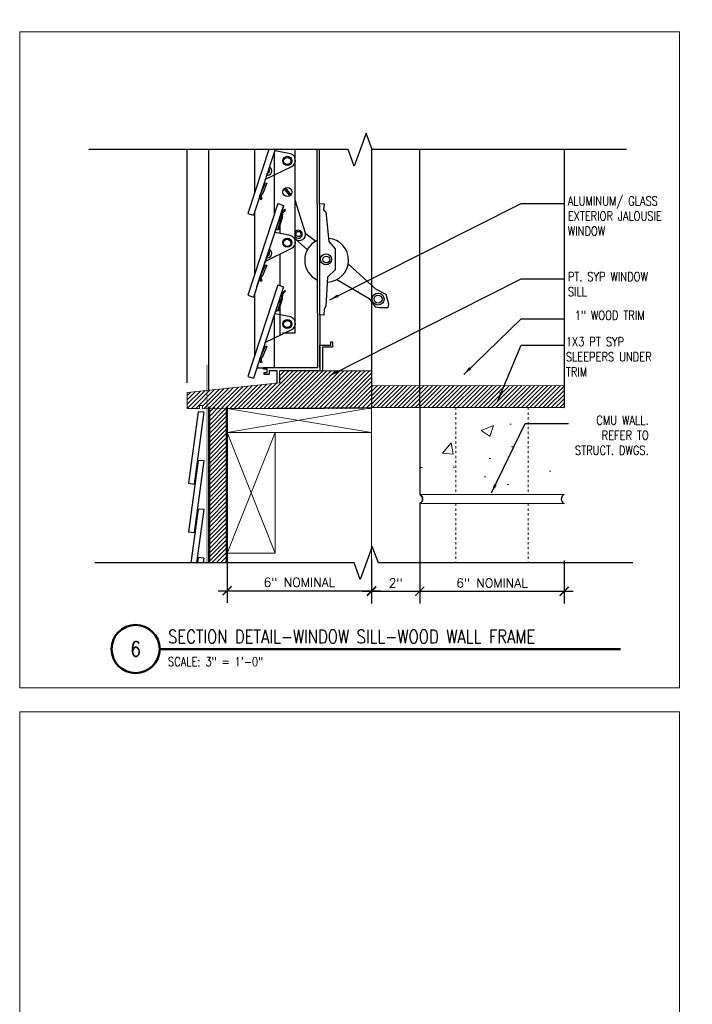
# Model space of a CAD drawing. Header units: inches. Extents: x -3803 to 30720, y -3756 to 4522.
# Tile 38 of 52: x 28723 to 28751, y 3840 to 3881. Entities that reach past the tile are written whole.
import ezdxf
from ezdxf.xclip import XClip

# ---------------------------------------------------------------- set-up
doc = ezdxf.new("R2010")
doc.units = ezdxf.units.IN
doc.header["$LTSCALE"] = 0.011
doc.header["$MEASUREMENT"] = 0
doc.header["$XCLIPFRAME"] = 0
doc.header["$PDMODE"] = 1
doc.linetypes.add('DGN Style 3', pattern=[2.233833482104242, 1.595595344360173, -0.6382381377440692])
doc.layers.get('0').update_dxf_attribs({"linetype": 'CONTINUOUS'})
doc.layers.get('Defpoints').update_dxf_attribs({"linetype": 'CONTINUOUS'})
for name, color, linetype in [('A-elev-8', 8, 'CONTINUOUS'), ('Flashing', 5, 'CONTINUOUS'), ('Hatch', 254, 'CONTINUOUS'), ('Object', 7, 'CONTINUOUS'), ('woodfill', 254, 'CONTINUOUS')]:
    doc.layers.add(name, color=color, linetype=linetype)
for name, color, linetype, lineweight in [('A-STAIRS', 3, 'CONTINUOUS', 0), ('A-STRC-IDEN-48', 144, 'CONTINUOUS', 50), ('DIM', 4, 'CONTINUOUS', 13), ('G-DIM', 9, 'CONTINUOUS', 18), ('G-NOTE', 134, 'CONTINUOUS', 18), ('G-PEN0', 174, 'CONTINUOUS', 13), ('G-PEN1', 214, 'CONTINUOUS', 18), ('G-PEN2', 8, 'CONTINUOUS', 25), ('G-PEN4', 4, 'CONTINUOUS', 50)]:
    doc.layers.add(name, color=color, linetype=linetype, lineweight=lineweight)
doc.layers.add('MS_NONPLOT', color=7, linetype='CONTINUOUS', lineweight=0, plot=False)
doc.styles.add('ROM_SML_004', font='ROMANS.shx', dxfattribs={"width": 0.8, "height": 0.375})
doc.styles.add('ROMANS', font='romans.shx')
doc.styles.add('ROMANS_SML_012', font='ROMANS.shx', dxfattribs={"width": 0.8, "height": 1.125})
doc.dimstyles.new('DIM_004', dxfattribs={"dimscale": 4, "dimtxt": 0.09375, "dimasz": 0.09375, "dimexe": 0.125, "dimexo": 0.09375, "dimgap": 0.03125, "dimtad": 1, "dimdec": 4, "dimrnd": 0.0625, "dimzin": 15, "dimdsep": 46, "dimlunit": 4, "dimtxsty": 'ROMANS', "dimblk1": 'ARCHTICK', "dimblk2": 'ARCHTICK', "dimsah": 1, "dimcen": 0.0625, "dimdle": 0.09375, "dimclrd": 256, "dimclre": 256, "dimclrt": 134, "dimadec": 0, "dimazin": 0, "dimtfac": 1, "dimtdec": 4, "dimtix": 1, "dimtmove": 2, "dimatfit": 3, "dimldrblk": 'ARCHTICK', "dimfxl": 1, "dimtvp": 1.2, "dimfrac": 2, "dimtolj": 1, "dimtzin": 15, "dimarcsym": 0})
doc.dimstyles.new('DIM_004 Leader', dxfattribs={"dimscale": 4, "dimtxt": 0.09375, "dimasz": 0.09375, "dimexe": 0.125, "dimexo": 0.09375, "dimgap": 0.03125, "dimtad": 0, "dimjust": 2, "dimdec": 4, "dimrnd": 0.0625, "dimzin": 15, "dimdsep": 46, "dimlunit": 4, "dimtxsty": 'ROMANS', "dimcen": 0.0625, "dimdle": 0.09375, "dimclrd": 256, "dimclre": 256, "dimclrt": 256, "dimadec": 0, "dimazin": 0, "dimtfac": 1, "dimtdec": 4, "dimtix": 1, "dimtmove": 2, "dimatfit": 3, "dimfxl": 1, "dimtvp": 1.2, "dimfrac": 2, "dimtolj": 1, "dimtzin": 15, "dimarcsym": 0})

# ---------------------------------------------------------------- blocks, each defined once
blk = doc.blocks.new('window on wood')
at = {"layer": 'woodfill', "ltscale": 10}
h = blk.add_hatch(dxfattribs=at)
h.set_pattern_fill('ANSI31', color=256)
h.set_pattern_definition([(45, (-32589.72762160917, -3754.335530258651), (-0.08838834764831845, 0.08838834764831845), [])])
h.paths.add_polyline_path([(-0.905142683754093, -47.3364444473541), (2.919138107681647, -46.93449633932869), (2.924160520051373, -46.43450287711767), (6.748688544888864, -46.44373425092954), (6.750822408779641, -47.97708074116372), (-0.2801210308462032, -48.0074355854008), (-0.2801210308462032, -47.87856526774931), (-0.4051426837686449, -47.87856526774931), (-0.4051210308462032, -48.0041690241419), (-0.9051210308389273, -48.00356526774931)])
at = {"layer": 'A-elev-8'}
for p, q in [((-0.01915551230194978, -1.500000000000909), (-0.01915551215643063, -47.24332344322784)), ((4.364824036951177, -1.867969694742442), (4.508028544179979, -46.29747157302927)), ((4.460805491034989, -1.867557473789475), (4.603958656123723, -46.43855745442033)), ((6.748688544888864, -1.750000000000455), (6.748688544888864, -42.88218217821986)), ((3.561547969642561, -3.246318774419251), (3.561547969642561, -44.87783155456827)), ((2.851863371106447, -36.09765638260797), (1.610254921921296, -39.90007777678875)), ((3.089514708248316, -36.17525691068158), (1.847906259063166, -39.977678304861)), ((2.696017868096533, -37.38033956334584), (2.696017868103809, -39.97169635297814)), ((3.15367120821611, -38.84283549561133), (3.39538628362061, -39.12327341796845)), ((3.104936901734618, -38.88202436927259), (3.34943737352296, -39.16569390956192)), ((2.851863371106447, -39.49442006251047), (1.610254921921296, -43.29684145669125)), ((3.089514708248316, -39.57202059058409), (1.847906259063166, -43.37444198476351)), ((3.084220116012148, -39.61596079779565), (1.973441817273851, -42.95362180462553)), ((2.851863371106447, -39.49442006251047), (3.089514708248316, -39.57202059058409)), ((1.610254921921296, -39.90007777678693), (1.847906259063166, -39.97767830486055)), ((1.610254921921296, -39.90007777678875), (1.847906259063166, -39.97767830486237)), ((2.940723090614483, -40.02769438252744), (2.940723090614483, -40.73683526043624)), ((2.940723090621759, -41.584329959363), (2.940723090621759, -42.89699133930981)), ((2.851863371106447, -42.86797588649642), (1.610254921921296, -46.67039728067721)), ((2.851863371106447, -42.86797588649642), (3.089514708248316, -42.94557641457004)), ((1.610254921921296, -43.29684145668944), (1.847906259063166, -43.37444198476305)), ((3.089514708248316, -42.94557641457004), (1.847906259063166, -46.74799780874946)), ((2.940723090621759, -43.40125020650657), (2.940723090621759, -44.96348401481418)), ((6.748688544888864, -43.57302515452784), (6.748688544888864, -46.44373425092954)), ((2.696017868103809, -44.1506590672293), (2.696017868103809, -46.29747157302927)), ((3.561547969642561, -44.87783155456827), (3.055167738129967, -44.87783155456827)), ((1.9903588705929, -46.3117372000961), (2.266137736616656, -46.3117372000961)), ((2.016522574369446, -46.23161095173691), (2.016522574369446, -46.3117372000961)), ((1.610254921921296, -46.67039728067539), (1.847906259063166, -46.74799780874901))]:
    blk.add_line(p, q, dxfattribs=at)
for points in [[(2.313653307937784, -38.49412398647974), (3.431083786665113, -37.94784200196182, 0.7965812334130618), (3.306457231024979, -37.41368999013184), (2.747809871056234, -37.30124019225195), (2.739800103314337, -37.25705243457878), (2.77183917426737, -37.18879039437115), (2.872436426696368, -37.16867691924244), (2.895651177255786, -37.1561756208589), (3.052995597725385, -36.67376165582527), (3.057747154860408, -36.46476717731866), (3.174906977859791, -36.3650662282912), (3.140152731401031, -36.33022350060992), (3.016476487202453, -36.43790795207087), (3.002221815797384, -36.68007419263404), (2.85180109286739, -37.13909463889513), (2.853430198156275, -37.15654694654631), (2.866055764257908, -37.16917202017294)], [(3.561547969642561, -39.34321088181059), (3.98565838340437, -40.70344998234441, -0.76708660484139), (3.568878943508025, -40.96727688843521)], [(2.313653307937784, -41.89088766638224), (3.431083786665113, -41.34460568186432, 0.7965812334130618), (3.306457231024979, -40.81045367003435), (2.747809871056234, -40.69800387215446), (2.739800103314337, -40.65381611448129), (2.77183917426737, -40.58555407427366), (2.872436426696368, -40.56544059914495), (2.895651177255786, -40.55293930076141), (3.052995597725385, -40.07052533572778), (3.057747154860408, -39.86153085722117), (3.174906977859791, -39.7618299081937), (3.140152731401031, -39.72698718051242), (3.016476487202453, -39.83467163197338), (3.002221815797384, -40.07683787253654), (2.85180109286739, -40.53585831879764), (2.853430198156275, -40.55331062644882), (2.866055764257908, -40.56593570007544)], [(2.313653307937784, -45.26444349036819), (3.431083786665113, -44.71816150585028, 0.7965812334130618), (3.306457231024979, -44.1840094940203), (2.747809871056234, -44.07155969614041), (2.739800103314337, -44.02737193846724), (2.77183917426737, -43.95910989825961), (2.872436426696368, -43.9389964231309), (2.895651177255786, -43.92649512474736), (3.052995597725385, -43.44408115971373), (3.057747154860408, -43.23508668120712), (3.174906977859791, -43.13538573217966), (3.140152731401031, -43.10054300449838), (3.016476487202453, -43.20822745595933), (3.002221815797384, -43.4503936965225), (2.85180109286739, -43.90941414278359), (2.853430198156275, -43.92686645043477), (2.866055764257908, -43.9394915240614)]]:
    blk.add_lwpolyline(points, format="xyb", dxfattribs=at)
for points in [[(1.892080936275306, -36.44562983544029), (1.891850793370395, -39.03769143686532)], [(2.339824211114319, -38.63603954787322), (2.399989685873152, -38.65018008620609), (2.248522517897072, -39.03144101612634), (2.155347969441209, -39.16638977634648), (2.190112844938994, -39.30139189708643), (2.142589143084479, -39.33058010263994), (2.113442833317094, -39.17188591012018), (2.341580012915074, -38.63561266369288)], [(4.59494376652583, -39.49367086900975), (4.774009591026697, -39.50487252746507), (4.751609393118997, -39.75099957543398), (4.849219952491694, -39.83510484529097), (4.972760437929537, -41.06722538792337), (5.230159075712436, -41.37338342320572), (5.2345033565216, -42.24822675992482), (4.924701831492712, -42.54745338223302), (4.854107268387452, -43.75667550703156), (4.778896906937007, -43.88045073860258), (4.761248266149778, -44.12366906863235), (4.593043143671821, -44.11481913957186)], [(1.891850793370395, -39.84309832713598), (1.891850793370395, -42.43445511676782)], [(3.979141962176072, -40.70177901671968), (4.44006618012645, -41.0472405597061)], [(3.576209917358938, -40.95910772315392), (4.083070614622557, -41.40769686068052)], [(2.339824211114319, -42.03280322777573), (2.399989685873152, -42.0469437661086), (2.248522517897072, -42.42820469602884), (2.155347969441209, -42.56315345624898), (2.190112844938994, -42.69815557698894), (2.142589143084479, -42.72734378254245), (2.113442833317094, -42.56864959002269), (2.341580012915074, -42.03237634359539)], [(5.306332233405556, -42.64914026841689), (6.643407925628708, -43.4312704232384), (6.900942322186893, -43.77802673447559), (7.068875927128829, -43.81163170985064), (7.438275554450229, -43.81163170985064), (7.471807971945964, -43.6661958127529), (7.348674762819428, -43.26349309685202), (6.923342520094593, -43.03976936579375), (5.770343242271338, -41.99943854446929)], [(1.891850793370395, -43.23986200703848), (1.891850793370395, -45.80801094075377)], [(4.604009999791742, -46.29747157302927), (4.604175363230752, -46.29747157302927), (4.604175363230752, -45.36600106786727), (5.053536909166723, -45.36600106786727), (5.053536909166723, -45.23127172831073), (5.129426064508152, -45.23127172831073), (5.129426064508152, -45.46155554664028), (4.707759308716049, -45.46155554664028), (4.705400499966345, -46.4388023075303)], [(2.339824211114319, -45.40635905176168), (2.399989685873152, -45.42049959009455), (2.248522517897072, -45.8017605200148), (2.155347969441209, -45.93670928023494), (2.190112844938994, -46.07171140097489), (2.142589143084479, -46.1008996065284), (2.113442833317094, -45.94220541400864), (2.341580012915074, -45.40593216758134)], [(2.83007968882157, -46.93449633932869), (2.83007968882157, -46.4412365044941), (2.495570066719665, -46.4412365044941), (2.495570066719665, -46.58890035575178), (2.285687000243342, -46.58890035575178), (2.285687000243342, -46.50727059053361), (2.417780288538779, -46.50727059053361), (2.417780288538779, -46.36740457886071), (2.266137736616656, -46.36740457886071), (2.266137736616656, -46.29747157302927), (4.508028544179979, -46.29747157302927)], [(2.919138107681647, -46.5917471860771), (2.919137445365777, -46.5917471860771), (2.919137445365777, -46.93449633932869)], [(4.543219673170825, -46.43841084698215), (4.543219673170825, -46.43449075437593), (2.924160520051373, -46.43449075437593), (2.924160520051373, -46.43450287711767)]]:
    blk.add_lwpolyline(points, dxfattribs=at)
for centre, radius in [((3.246044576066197, -37.71836272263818), 0.1888968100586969), ((3.243465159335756, -37.72609867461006), 0.1466304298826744), ((3.246044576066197, -39.00760553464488), 0.1888968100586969), ((3.712783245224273, -40.75586879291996), 0.1070180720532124), ((3.246044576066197, -41.11512640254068), 0.1888968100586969), ((3.243465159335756, -41.12286235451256), 0.1466304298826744), ((4.856941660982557, -41.80581463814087), 0.2326518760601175), ((4.868998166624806, -41.81782075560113), 0.1403915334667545), ((7.019504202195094, -43.45705599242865), 0.2507284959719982), ((7.019504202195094, -43.45705599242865), 0.1671523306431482), ((3.246044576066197, -44.48868222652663), 0.1888968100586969), ((3.243465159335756, -44.49641817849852), 0.1466304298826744)]:
    blk.add_circle(centre, radius, dxfattribs=at)
for centre, radius, start, end in [((2.423753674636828, -38.14062192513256), 0.1784219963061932, 253.4616742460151, 68.24754843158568), ((2.405833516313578, -38.12954404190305), 0.1093381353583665, 266.0603713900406, 55.64885128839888), ((3.704366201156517, -40.76434739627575), 0.1675920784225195, 211.5506762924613, 148.4493237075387), ((4.88297155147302, -41.842905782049), 0.9106307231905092, 114.3027631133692, 245.6972368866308), ((4.88297155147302, -41.842905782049), 0.9106307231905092, 271.870747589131, 85.17589826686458), ((2.423753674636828, -41.56374972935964), 0.1784219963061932, 253.4616742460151, 68.24754843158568), ((2.405833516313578, -41.55267184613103), 0.1093381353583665, 266.0603713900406, 55.64885128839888)]:
    blk.add_arc(centre, radius, start, end, dxfattribs=at)
at = {"layer": 'DIM', "ltscale": 10}
for p, q in [((-0.4051210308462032, -48.0041690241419), (-0.4051210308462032, -47.87856526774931)), ((-0.4051210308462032, -47.87856526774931), (-0.2801210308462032, -47.87856526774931)), ((-0.2801210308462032, -47.88183182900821), (-0.2801210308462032, -47.87856526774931)), ((-0.2801210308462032, -48.0074355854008), (-0.2801210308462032, -47.88183182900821))]:
    blk.add_line(p, q, dxfattribs=at)
at = {"layer": 'DIM', "ltscale": 10, "flags": 128}
for points in [[(-0.2801210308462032, -48.00431996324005), (6.74868854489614, -48.01280734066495), (6.748688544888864, -46.44373425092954), (2.919138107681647, -46.43449075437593), (2.919138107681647, -46.93449633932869), (-0.905142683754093, -47.3364444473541)], [(-0.905142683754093, -47.3364444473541), (-0.9051210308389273, -48.00356526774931), (-0.4051210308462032, -48.0041690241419)]]:
    blk.add_lwpolyline(points, dxfattribs=at)
blk = doc.blocks.new('BEUILDING SECTIONS 1-3')
at = {"layer": 'A-STAIRS', "ltscale": 10, "true_color": 0xc7c8ca}
h = blk.add_hatch(dxfattribs=at)
h.set_pattern_fill('EARTH', color=9, scale=5, angle=45)
h.set_pattern_definition([(45, (-31767.46059199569, -3542.585287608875), (0, 1.767766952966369), [1.25, -1.25]), (45, (-31767.79204829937, -3542.253831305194), (0, 1.767766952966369), [1.25, -1.25]), (45, (-31768.12350460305, -3541.922375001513), (0, 1.767766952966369), [1.25, -1.25]), (135, (-31768.12350460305, -3541.701404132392), (-1.767766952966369, 1.110223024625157e-16), [1.25, -1.25]), (135, (-31767.79204829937, -3541.369947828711), (-1.767766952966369, 1.110223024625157e-16), [1.25, -1.25]), (135, (-31767.46059199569, -3541.03849152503), (-1.767766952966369, 1.110223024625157e-16), [1.25, -1.25])])
h.paths.add_polyline_path([(223.5295916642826, -4.249999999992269), (242.8989190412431, -4.249999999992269), (242.8989190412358, -10.24999575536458), (241.0100889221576, -8.899604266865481), (234.2182018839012, -8.127857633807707), (230.1145248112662, -7.113471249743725), (229.087728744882, -5.882833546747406), (226.8177534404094, -5.52577422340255)])
at = {"layer": 'G-PEN0'}
h = blk.add_hatch(dxfattribs=at)
h.set_pattern_fill('AR-CONC', color=256, scale=0.75, style=0)
h.set_pattern_definition([(49.99999999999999, (-29628.10904942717, -3646.335291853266), (5.379451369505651, -0.4706410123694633), [0.5625, -6.1875]), (355, (-29628.10904942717, -3646.335291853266), (-1.0406350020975, 5.641441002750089), [0.45, -4.949999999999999]), (100.45144446, (-29627.66076181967, -3646.374511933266), (4.33881635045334, 5.170799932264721), [0.4780514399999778, -5.258565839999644]), (46.18420000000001, (-29628.10904942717, -3644.835291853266), (8.004309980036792, -1.241394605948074), [0.84375, -9.28125]), (96.63563549, (-29627.44202383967, -3644.938741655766), (7.009964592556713, 7.305889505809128), [0.7170775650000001, -7.887853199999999]), (351.1841639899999, (-29628.10904942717, -3644.835291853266), (7.009964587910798, 7.305889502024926), [0.675, -7.4250000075]), (21, (-29627.35904942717, -3645.210291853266), (4.476802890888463, -3.019641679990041), [0.5625, -6.1875]), (326.0000000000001, (-29627.35904942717, -3645.210291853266), (1.824864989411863, 5.438625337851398), [0.45, -4.949999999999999]), (71.45144474, (-29626.98598252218, -3645.461928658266), (6.301667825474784, 2.418983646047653), [0.4780514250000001, -5.258565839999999]), (37.50000000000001, (-29628.10904942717, -3646.335291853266), (0.09119891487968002, 2.496703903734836), [0, -4.89, 0, -5.025, 0, -4.96875]), (7.499999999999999, (-29628.10904942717, -3646.335291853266), (1.973021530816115, 2.958087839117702), [0, -2.865, 0, -4.7775, 0, -1.89375]), (327.5, (-29629.78154942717, -3646.335291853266), (4.003668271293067, -0.1691615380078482), [0, -1.875, 0, -5.85, 0, -7.762499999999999]), (317.5, (-29630.53154942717, -3646.335291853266), (4.373896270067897, 0.750787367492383), [0, -2.4375, 0, -3.885, 0, -5.512499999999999])])
h.paths.add_polyline_path([(257.6497992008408, 35.73502602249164), (251.6498427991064, 35.73502602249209), (251.6498428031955, 31.60767716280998), (257.6497991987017, 31.60767716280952)])
at = {"layer": 'Hatch', "ltscale": 10, "true_color": 0xc7c8ca}
h = blk.add_hatch(dxfattribs=at)
h.set_pattern_fill('ANSI31', color=9)
h.set_pattern_definition([(45, (-29616.11290143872, -3765.611046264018), (-0.08838834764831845, 0.08838834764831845), [])])
h.paths.add_polyline_path([(243.6430226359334, 36.0303289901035), (242.8976391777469, 36.0312290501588), (242.8976391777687, 2.728484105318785e-12), (243.647687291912, 2.728484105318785e-12)])
at = {"layer": 'woodfill', "ltscale": 10}
h = blk.add_hatch(dxfattribs=at)
h.set_pattern_fill('ANSI31', color=256)
h.set_pattern_definition([(45, (-31875.04069185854, -3670.973931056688), (-0.08838834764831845, 0.08838834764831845), [])])
h.paths.add_polyline_path([(257.6497992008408, 36.00265869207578), (249.6497992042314, 36.00265869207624), (249.649803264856, 36.91840077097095), (257.649799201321, 36.91786495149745)])
at = {"ltscale": 10}
for p, q in [((243.6476313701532, 34.96312223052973), (243.6476313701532, 27.47714567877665)), ((243.6476872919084, 29.96307562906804), (243.6476872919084, 7.73070496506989e-12))]:
    blk.add_line(p, q, dxfattribs=at)
at = {"color": 6, "ltscale": 10}
blk.add_line((224.2795415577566, -4.249999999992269), (242.8989190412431, -4.249999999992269), dxfattribs=at)
at = {"layer": 'DIM', "ltscale": 10}
for p, q in [((249.6498211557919, 38.00000000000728), (249.6498211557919, 36.02307570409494)), ((243.6476313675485, 34.96307562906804), (249.6476872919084, 35.9873491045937)), ((251.6459907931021, 36.00265869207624), (257.6459471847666, 36.00265869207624)), ((251.6498428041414, 36.00265869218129), (257.6497991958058, 36.00265869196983)), ((251.6498427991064, 36.00265869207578), (257.6497992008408, 36.00265869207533)), ((249.6476872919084, 34.96307562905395), (243.6476874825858, 35.96648519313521)), ((245.6502899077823, 29.96307562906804), (243.6476872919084, 34.96307562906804)), ((243.6476872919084, 29.96307562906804), (245.6502899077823, 34.96307562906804)), ((249.6423702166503, 34.96307562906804), (249.6423702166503, 7.73070496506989e-12))]:
    blk.add_line(p, q, dxfattribs=at)
blk.add_lwpolyline([(257.6497992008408, 36.00265869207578), (249.6497992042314, 36.00265869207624), (249.6498428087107, 36.91261328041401), (257.649799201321, 36.91786495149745)], close=True, dxfattribs=at)
at = {"layer": 'DIM', "ltscale": 10, "flags": 128}
for points in [[(243.6476313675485, 34.96307562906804), (249.6476872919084, 34.96307562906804), (249.647687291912, 36.00607900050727), (243.6476874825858, 35.96648519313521)], [(245.6449728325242, 29.96307562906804), (243.6476872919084, 29.96307562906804), (243.6476872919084, 34.96307562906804), (245.6502899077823, 34.96307562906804)]]:
    blk.add_lwpolyline(points, close=True, dxfattribs=at)
at = {"layer": 'Flashing', "const_width": 0.0239}
blk.add_lwpolyline([(242.8177430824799, 37.78132694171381), (242.8177430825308, 13.24102777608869)], dxfattribs=at)
at = {"layer": 'G-PEN0', "flags": 128}
for points in [[(257.6497991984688, 32.39212599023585), (251.6498428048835, 32.39212599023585), (251.6498428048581, 36.00265869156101), (257.6497991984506, 36.00265869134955)], [(257.6497991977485, 24.39212598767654), (251.6498428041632, 24.39212598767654), (251.6498428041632, 32.01692913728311), (257.6497991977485, 32.01692913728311)]]:
    blk.add_lwpolyline(points, close=True, dxfattribs=at)
at = {"layer": 'G-PEN1', "linetype": 'Continuous'}
for p, q in [((257.6497991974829, 36.00265869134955), (251.6498428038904, 36.00265869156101)), ((257.6497991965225, 36.00265869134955), (251.6498428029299, 36.00265869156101)), ((251.6498428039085, 32.39212599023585), (257.6497991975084, 32.39212599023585)), ((257.6497991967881, 32.01692913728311), (251.6498428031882, 32.01692913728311)), ((257.6497991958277, 32.01692913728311), (251.6498428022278, 32.01692913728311)), ((257.6497991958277, 32.01692913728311), (251.6498428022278, 32.01692913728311))]:
    blk.add_line(p, q, dxfattribs=at)
at = {"layer": 'G-PEN1', "linetype": 'DGN Style 3'}
for p, q in [((253.149842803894, 36.00265869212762), (253.1498428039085, 32.39212599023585)), ((256.1497991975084, 36.00265869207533), (256.1497991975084, 32.39212599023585)), ((253.1498428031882, 32.01692913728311), (253.1498428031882, 24.39212598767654)), ((256.1497991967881, 32.01692913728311), (256.1497991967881, 24.39212598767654))]:
    blk.add_line(p, q, dxfattribs=at)
at = {"layer": 'G-PEN2'}
for p, q in [((249.6476870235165, 84.00590551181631), (249.64986654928, 36.00017348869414)), ((251.6459907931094, 83.99936246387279), (251.6459907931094, 36.00265869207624)), ((257.6459471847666, 84.00595492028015), (257.6459471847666, 36.00265869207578)), ((241.9768560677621, 82.46680331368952), (241.9768560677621, 37.03231920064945)), ((251.6498428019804, 36.00265869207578), (251.6498428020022, 32.39212599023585)), ((251.6498428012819, 32.01692913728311), (251.6498428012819, 24.39212598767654))]:
    blk.add_line(p, q, dxfattribs=at)
for points in [[(242.4491005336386, 35.82619327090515), (242.0450111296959, 32.86139406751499), (242.2922385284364, 32.82769803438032), (242.698433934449, 35.80794895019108)], [(242.4491005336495, 33.80789054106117), (242.0450111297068, 30.84309133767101), (242.2922385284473, 30.80939530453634), (242.6984339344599, 33.78964622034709)], [(242.4491005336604, 31.78958781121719), (242.0450111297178, 28.82478860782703), (242.2922385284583, 28.79109257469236), (242.6984339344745, 31.77134349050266)], [(242.4491005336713, 29.77128508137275), (242.0450111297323, 26.8064858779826), (242.2922385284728, 26.77278984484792), (242.6984339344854, 29.75304076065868)]]:
    blk.add_lwpolyline(points, close=True, dxfattribs=at)
at = {"layer": 'G-PEN2', "extrusion": (0, 0, -1)}
for centre in [(-251.5605058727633, 32.20442913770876), (-251.5605058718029, 32.20442913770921), (-251.5605058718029, 32.20442913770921)]:
    blk.add_arc(centre, 0.207695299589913, 115.4761015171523, 244.5238984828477, dxfattribs=at)
at = {"layer": 'G-PEN2'}
for centre, start, end in [((251.5605058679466, 32.20442913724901), 295.4761018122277, 64.52389877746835), ((251.5605058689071, 32.20442913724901), 295.4761018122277, 64.52389877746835), ((251.5605058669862, 32.20442913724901), 295.4761018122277, 64.52389877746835), ((257.7391361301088, 32.20442913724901), 115.4761012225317, 244.5238981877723), ((257.7391361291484, 32.20442913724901), 115.4761012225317, 244.5238981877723), ((257.7391361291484, 32.20442913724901), 115.4761012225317, 244.5238981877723)]:
    blk.add_arc(centre, 0.2076952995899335, start, end, dxfattribs=at)
at = {"layer": 'G-PEN4'}
blk.add_line((242.8976391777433, 36.0312290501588), (242.8976391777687, 2.273736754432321e-12), dxfattribs=at)
blk.add_lwpolyline([(243.6437499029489, 36.03032811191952), (243.647687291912, 2.728484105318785e-12), (242.897687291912, 2.728484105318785e-12), (242.8976872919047, 36.03122899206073)], dxfattribs=at)
blk.add_blockref('window on wood', (242.9011542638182, 83.96681553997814))
blk = doc.blocks.new('_ArchTick')
at = {"color": 0, "linetype": 'ByBlock', "const_width": 0.15}
blk.add_lwpolyline([(-0.5, -0.5), (0.5, 0.5)], dxfattribs=at)
blk = doc.blocks.new('*D284')
at = {"layer": 'Defpoints', "color": 0, "ltscale": 10, "transparency": 16777216}
for p in [(28737.59208930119, 3859.093623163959), (28739.59039280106, 3859.093623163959), (28739.59039280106, 3857.392126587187)]:
    blk.add_point(p, dxfattribs=at)
at = {"layer": 'G-DIM', "lineweight": -2, "ltscale": 10, "transparency": 16777216}
for p, q in [((28737.59208930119, 3858.718623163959), (28737.59208930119, 3856.892126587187)), ((28739.59039280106, 3858.718623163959), (28739.59039280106, 3856.892126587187)), ((28737.21708930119, 3857.392126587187), (28739.96539280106, 3857.392126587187))]:
    blk.add_line(p, q, dxfattribs=at)
at = {"layer": 'G-DIM', "lineweight": -2, "ltscale": 10, "transparency": 16777216, "xscale": 0.375, "yscale": 0.375, "zscale": 0.375, "rotation": 180}
blk.add_blockref('_ArchTick', (28737.59208930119, 3857.392126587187), dxfattribs=at)
at = {"layer": 'G-DIM', "lineweight": -2, "ltscale": 10, "transparency": 16777216, "xscale": 0.375, "yscale": 0.375, "zscale": 0.375}
blk.add_blockref('_ArchTick', (28739.59039280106, 3857.392126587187), dxfattribs=at)
at = {"layer": 'G-DIM', "color": 134, "ltscale": 10, "transparency": 16777216, "insert": (28738.59124105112, 3857.740340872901), "char_height": 0.375, "attachment_point": 5, "style": 'ROMANS'}
blk.add_mtext('\\A1;2"', dxfattribs=at)
blk = doc.blocks.new('*D285')
at = {"layer": 'Defpoints', "color": 0, "ltscale": 10, "transparency": 16777216}
for p in [(28739.59039280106, 3859.046294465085), (28745.59034919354, 3859.046294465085), (28745.59034919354, 3857.392126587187)]:
    blk.add_point(p, dxfattribs=at)
at = {"layer": 'G-DIM', "lineweight": -2, "ltscale": 10, "transparency": 16777216}
for p, q in [((28739.59039280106, 3858.671294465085), (28739.59039280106, 3856.892126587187)), ((28745.59034919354, 3858.671294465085), (28745.59034919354, 3856.892126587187)), ((28739.21539280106, 3857.392126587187), (28745.96534919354, 3857.392126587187))]:
    blk.add_line(p, q, dxfattribs=at)
at = {"layer": 'G-DIM', "lineweight": -2, "ltscale": 10, "transparency": 16777216, "xscale": 0.375, "yscale": 0.375, "zscale": 0.375, "rotation": 180}
blk.add_blockref('_ArchTick', (28739.59039280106, 3857.392126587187), dxfattribs=at)
at = {"layer": 'G-DIM', "lineweight": -2, "ltscale": 10, "transparency": 16777216, "xscale": 0.375, "yscale": 0.375, "zscale": 0.375}
blk.add_blockref('_ArchTick', (28745.59034919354, 3857.392126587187), dxfattribs=at)
at = {"layer": 'G-DIM', "color": 134, "ltscale": 10, "transparency": 16777216, "insert": (28742.5903709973, 3857.740340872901), "char_height": 0.375, "attachment_point": 5, "style": 'ROMANS'}
blk.add_mtext('\\A1;6" NOMINAL', dxfattribs=at)
blk = doc.blocks.new('*D288')
at = {"layer": 'Defpoints', "color": 0, "ltscale": 10, "transparency": 16777216}
for p in [(28731.5921329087, 3859.069958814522), (28737.59208930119, 3859.069958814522), (28737.59208930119, 3857.415790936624)]:
    blk.add_point(p, dxfattribs=at)
at = {"layer": 'G-DIM', "lineweight": -2, "ltscale": 10, "transparency": 16777216}
for p, q in [((28731.5921329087, 3858.694958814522), (28731.5921329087, 3856.915790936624)), ((28737.59208930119, 3858.694958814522), (28737.59208930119, 3856.915790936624)), ((28731.2171329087, 3857.415790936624), (28737.96708930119, 3857.415790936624))]:
    blk.add_line(p, q, dxfattribs=at)
at = {"layer": 'G-DIM', "lineweight": -2, "ltscale": 10, "transparency": 16777216, "xscale": 0.375, "yscale": 0.375, "zscale": 0.375, "rotation": 180}
blk.add_blockref('_ArchTick', (28731.5921329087, 3857.415790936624), dxfattribs=at)
at = {"layer": 'G-DIM', "lineweight": -2, "ltscale": 10, "transparency": 16777216, "xscale": 0.375, "yscale": 0.375, "zscale": 0.375}
blk.add_blockref('_ArchTick', (28737.59208930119, 3857.415790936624), dxfattribs=at)
at = {"layer": 'G-DIM', "color": 134, "ltscale": 10, "transparency": 16777216, "insert": (28734.59211110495, 3857.764005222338), "char_height": 0.375, "attachment_point": 5, "style": 'ROMANS'}
blk.add_mtext('\\A1;6" NOMINAL', dxfattribs=at)

msp = doc.modelspace()

# ---------------------------------------------------------------- linework, layer by layer
at = {"layer": 'A-STRC-IDEN-48'}
msp.add_line((28728.7888009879, 3854.994726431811), (28747.92654717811, 3854.994726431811), dxfattribs=at)
msp.add_circle((28727.7888009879, 3854.994726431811), 1, dxfattribs=at)
at = {"layer": 'MS_NONPLOT'}
for points in [[(28722.97437542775, 3880.63083744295), (28750.37437542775, 3880.63083744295), (28750.37437542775, 3853.38083744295), (28722.97437542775, 3853.38083744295)], [(28722.97437542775, 3852.38083744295), (28750.37437542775, 3852.38083744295), (28750.37437542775, 3825.13083744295), (28722.97437542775, 3825.13083744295)]]:
    msp.add_lwpolyline(points, close=True, dxfattribs=at)
at = {"layer": 'Object', "linetype": 'Continuous'}
for points in [[(28748.1842673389, 3875.735606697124), (28737.61883978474, 3875.735606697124), (28737.36883978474, 3876.422476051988), (28736.86883978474, 3875.048737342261), (28736.61883978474, 3875.735606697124), (28725.84179919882, 3875.735606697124)], [(28748.43690817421, 3858.569055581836), (28737.87148062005, 3858.569055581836), (28737.62148062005, 3859.2559249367), (28737.12148062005, 3857.882186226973), (28736.87148062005, 3858.569055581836), (28726.09444003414, 3858.569055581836)]]:
    msp.add_lwpolyline(points, dxfattribs=at)

# ---------------------------------------------------------------- block references
ref = msp.add_blockref('BEUILDING SECTIONS 1-3', (28515.11964584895, 3864.212507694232))
XClip(ref).set_block_clipping_path([(240.6751115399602, -6.557717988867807), (261.8573172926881, 14.440611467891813)])
ref = msp.add_blockref('BEUILDING SECTIONS 1-3', (28487.9405499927, 3829.019184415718))
XClip(ref).set_block_clipping_path([(240.90959166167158, 29.54987116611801), (257.6459471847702, 46.7164222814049)])

# ---------------------------------------------------------------- texts
at = {"layer": 'A-STRC-IDEN-48', "insert": (28729.13566165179, 3855.512772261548), "char_height": 0.375, "width": 18.7908855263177, "attachment_point": 4, "line_spacing_factor": 0.9036108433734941, "style": 'ROMANS_SML_012'}
msp.add_mtext('\\A1;{\\H1.5x;SECTION DETAIL-WINDOW SILL-WOOD WALL FRAME}', dxfattribs=at)
at = {"layer": 'G-NOTE', "char_height": 0.375, "style": 'ROM_SML_004'}
for s, width, insert, attachment_point in [('ALUMINUM/ GLASS\\PEXTERIOR JALOUSIE\\PWINDOW', 5.891530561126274, (28745.74061223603, 3873.787940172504), 1), ('PT. SYP WINDOW\\PSILL', 5.891530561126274, (28745.74061223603, 3870.645762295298), 1), ('1" WOOD TRIM', 7.206413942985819, (28748.93691543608, 3869.042894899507), 3), ('\\pxql;1X3 PT SYP\\PSLEEPERS UNDER\\PTRIM', 7.206413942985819, (28752.86713119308, 3867.943375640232), 3), ('CMU WALL.\\PREFER TO \\PSTRUCT. DWGS.', 7.206413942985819, (28749.10078412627, 3864.685756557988), 3)]:
    msp.add_mtext_dynamic_manual_height_columns(s, width=width, gutter_width=1.875, heights=[0], dxfattribs=dict(at, insert=insert, attachment_point=attachment_point))
at = {"layer": 'G-NOTE', "line_spacing_factor": 0.9036108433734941, "style": 'ROMANS_SML_012'}
for s, insert, char_height, attachment_point in [('\\A1;6', (28727.7888009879, 3854.994726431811), 0.625, 5), ('\\A1;SCALE: 3" = 1\'-0"', (28729.13566165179, 3854.467657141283), 0.375, 4)]:
    msp.add_mtext(s, dxfattribs=dict(at, insert=insert, char_height=char_height, attachment_point=attachment_point))

# ---------------------------------------------------------------- dimensions: what is measured, and where the dimension line sits
at = {"layer": 'G-DIM', "ltscale": 10}
for base, p1, p2, picture, middle in [((28737.59208930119, 3857.415790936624), (28731.5921329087, 3859.069958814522), (28737.59208930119, 3859.069958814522), '*D288', (28734.59211110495, 3857.764005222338)), ((28745.59034919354, 3857.392126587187), (28739.59039280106, 3859.046294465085), (28745.59034919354, 3859.046294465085), '*D285', (28742.5903709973, 3857.740340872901))]:
    dim = msp.add_linear_dim(base=base, p1=p1, p2=p2, text='<> NOMINAL', dimstyle='DIM_004', dxfattribs=at)
    dim.commit()
    dim.dimension.update_dxf_attribs({"geometry": picture, "text_midpoint": middle})
dim = msp.add_linear_dim(base=(28739.59039280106, 3857.392126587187), p1=(28737.59208930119, 3859.093623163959), p2=(28739.59039280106, 3859.093623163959), dimstyle='DIM_004', dxfattribs=at)
dim.commit()
dim.dimension.update_dxf_attribs({"geometry": '*D284', "text_midpoint": (28738.59124105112, 3857.740340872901)})

# ---------------------------------------------------------------- leaders
at = {"layer": 'G-NOTE'}
for points in [[(28735.85898985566, 3869.498253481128), (28743.80475746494, 3873.504045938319), (28745.60765529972, 3873.504045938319)], [(28735.85898985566, 3866.356075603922), (28743.80475746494, 3870.361868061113), (28745.60765529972, 3870.361868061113)], [(28741.41914947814, 3866.398162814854), (28743.80475746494, 3868.714451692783), (28745.60765529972, 3868.714451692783)], [(28742.83131637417, 3865.298643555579), (28743.79866062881, 3867.614932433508), (28745.59169654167, 3867.614934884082)], [(28742.56799961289, 3861.475161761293), (28743.96862615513, 3864.357313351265), (28745.77152398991, 3864.357313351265)]]:
    msp.add_leader(points, dimstyle='DIM_004 Leader', override={"dimgap": 0.03125, "dimtad": 0}, dxfattribs=at)

doc.saveas('drawing.dxf')
